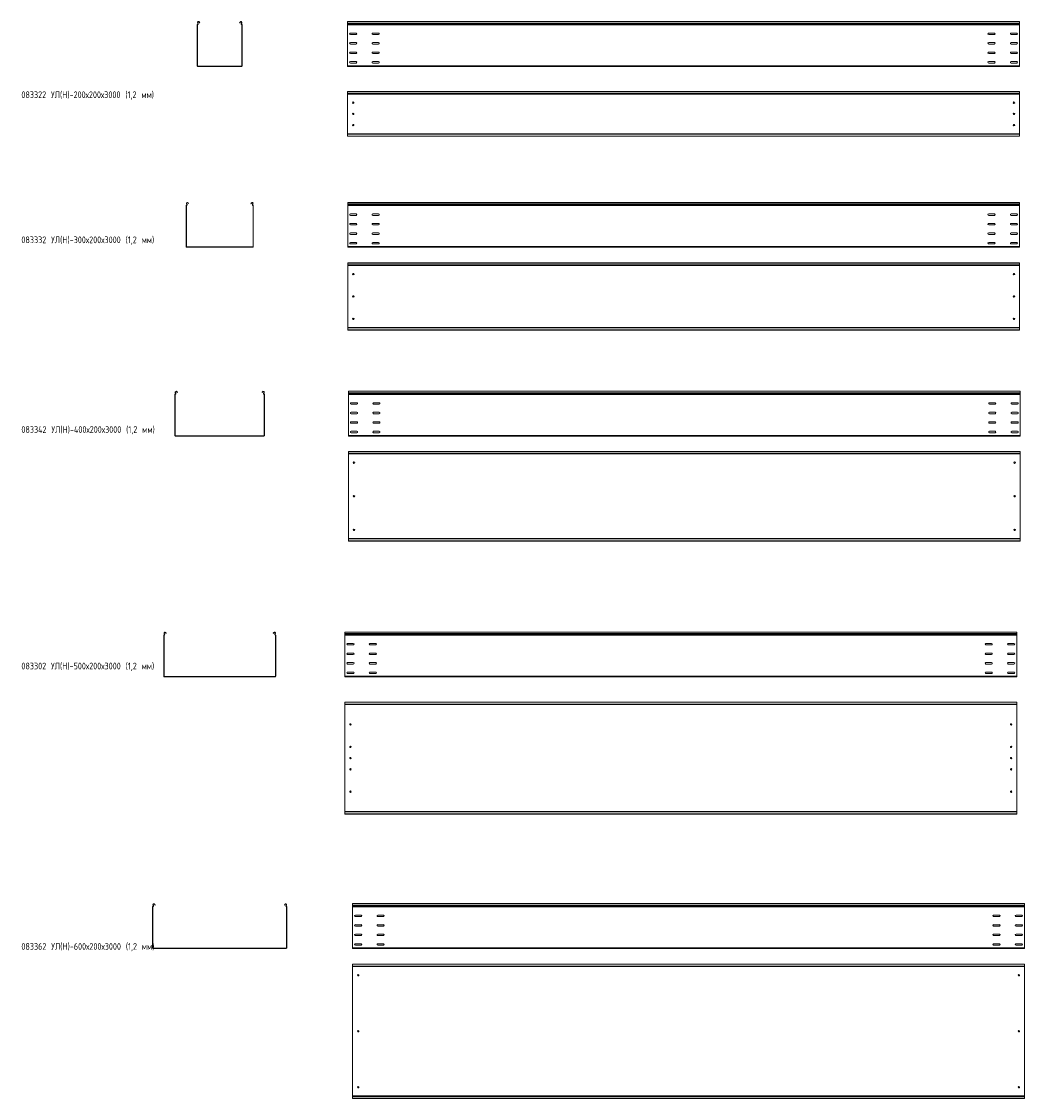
# Model space of a CAD drawing. Header units: millimetres. Extents: x -789 to 3689, y -6202 to -1396.
import ezdxf

# ---------------------------------------------------------------- set-up
doc = ezdxf.new("R2010")
doc.units = ezdxf.units.MM
doc.styles.add('SLDTEXTSTYLE0', font='TXT', dxfattribs={"width": 0.7, "bigfont": 'bigfont'})

msp = doc.modelspace()

# ---------------------------------------------------------------- linework, layer by layer
at = {"color": 7, "linetype": 'Continuous', "lineweight": 15}
for p, q in [((-2.6, -1410.2), (-3.8, -1410.2)), ((-3.8, -1593.2), (-3.8, -1410.2)), ((-2.6, -1593.2), (-2.6, -1410.2)), ((-2.5, -1408.5), (-2.2, -1409.7)), ((-1.2, -1402), (-2.3, -1402.5)), ((-1, -1404.9), (-2.3, -1402.5)), ((0, -1404.4), (-1.2, -1402)), ((-1, -1404.9), (0, -1404.4)), ((5.6, -1398.3), (4.6, -1398.9)), ((4.6, -1398.9), (4.9, -1399.5)), ((4.9, -1399.5), (6, -1398.9)), ((6.3, -1402.1), (4.9, -1399.5)), ((5.6, -1398.3), (6, -1398.9)), ((6, -1398.9), (7.4, -1401.6)), ((7.4, -1401.6), (6.3, -1402.1)), ((185, -1401.6), (186.4, -1398.9)), ((186, -1402.1), (185, -1401.6)), ((187.4, -1399.5), (186, -1402.1)), ((186.4, -1398.9), (186.7, -1398.3)), ((186.4, -1398.9), (187.4, -1399.5)), ((187.8, -1398.9), (186.7, -1398.3)), ((187.4, -1399.5), (187.8, -1398.9)), ((193.6, -1402), (192.3, -1404.4)), ((192.3, -1404.4), (193.4, -1404.9)), ((194.6, -1402.5), (193.4, -1404.9)), ((194.6, -1402.5), (193.6, -1402)), ((194.9, -1408.5), (194.5, -1409.7)), ((196.2, -1410.2), (195, -1410.2)), ((195, -1410.2), (195, -1593.2)), ((196.2, -1410.2), (196.2, -1593.2)), ((3667.4, -1395.9), (667.4, -1395.9)), ((667.4, -1402.5), (667.4, -1395.9)), ((3667.4, -1402.5), (667.4, -1402.5)), ((667.4, -1404.9), (667.4, -1402.5)), ((3667.4, -1404.9), (667.4, -1404.9)), ((667.4, -1408.5), (667.4, -1404.9)), ((3667.4, -1408.5), (667.4, -1408.5)), ((667.4, -1410.2), (667.4, -1408.5)), ((3667.4, -1410.2), (667.4, -1410.2)), ((667.4, -1593.2), (667.4, -1410.2)), ((3667.4, -1402.5), (3667.4, -1395.9)), ((3667.4, -1404.9), (3667.4, -1402.5)), ((3667.4, -1408.5), (3667.4, -1404.9)), ((3667.4, -1410.2), (3667.4, -1408.5)), ((3667.4, -1593.2), (3667.4, -1410.2)), ((705.1, -1447.2), (679.6, -1447.2)), ((679.6, -1453.7), (705.1, -1453.7)), ((705.1, -1489.7), (679.6, -1489.7)), ((805.1, -1447.2), (779.6, -1447.2)), ((779.6, -1453.7), (805.1, -1453.7)), ((805.1, -1489.7), (779.6, -1489.7)), ((3529.6, -1447.2), (3555.1, -1447.2)), ((3555.1, -1453.7), (3529.6, -1453.7)), ((3529.6, -1489.7), (3555.1, -1489.7)), ((3629.6, -1447.2), (3655.1, -1447.2)), ((3655.1, -1453.7), (3629.6, -1453.7)), ((3629.6, -1489.7), (3655.1, -1489.7)), ((679.6, -1496.2), (705.1, -1496.2)), ((705.1, -1532.2), (679.6, -1532.2)), ((779.6, -1496.2), (805.1, -1496.2)), ((805.1, -1532.2), (779.6, -1532.2)), ((3555.1, -1496.2), (3529.6, -1496.2)), ((3529.6, -1532.2), (3555.1, -1532.2)), ((3655.1, -1496.2), (3629.6, -1496.2)), ((3629.6, -1532.2), (3655.1, -1532.2)), ((679.6, -1538.7), (705.1, -1538.7)), ((705.1, -1574.7), (679.6, -1574.7)), ((679.6, -1581.2), (705.1, -1581.2)), ((779.6, -1538.7), (805.1, -1538.7)), ((805.1, -1574.7), (779.6, -1574.7)), ((779.6, -1581.2), (805.1, -1581.2)), ((3555.1, -1538.7), (3529.6, -1538.7)), ((3529.6, -1574.7), (3555.1, -1574.7)), ((3555.1, -1581.2), (3529.6, -1581.2)), ((3655.1, -1538.7), (3629.6, -1538.7)), ((3629.6, -1574.7), (3655.1, -1574.7)), ((3655.1, -1581.2), (3629.6, -1581.2)), ((-3.8, -1593.2), (-2.6, -1593.2)), ((-1.1, -1594.7), (-1.1, -1595.9)), ((193.5, -1594.7), (-1.1, -1594.7)), ((193.5, -1595.9), (-1.1, -1595.9)), ((193.5, -1595.9), (193.5, -1594.7)), ((195, -1593.2), (196.2, -1593.2)), ((3667.4, -1593.2), (667.4, -1593.2)), ((667.4, -1595.9), (667.4, -1593.2)), ((3667.4, -1595.9), (667.4, -1595.9)), ((3667.4, -1595.9), (3667.4, -1593.2)), ((3667.4, -1708.2), (667.4, -1708.2)), ((667.4, -1709.2), (667.4, -1708.2)), ((3667.4, -1709.2), (667.4, -1709.2)), ((667.4, -1717.7), (667.4, -1709.2)), ((3667.4, -1717.7), (667.4, -1717.7)), ((667.4, -1718), (667.4, -1717.7)), ((667.4, -1718), (670.4, -1719.4)), ((667.4, -1718), (667.4, -1898.4)), ((3664.4, -1719.4), (670.4, -1719.4)), ((3664.4, -1719.4), (3667.4, -1718)), ((3667.4, -1709.2), (3667.4, -1708.2)), ((3667.4, -1717.7), (3667.4, -1709.2)), ((3667.4, -1718), (3667.4, -1717.7)), ((3667.4, -1718), (3667.4, -1898.4)), ((670.4, -1897), (667.4, -1898.4)), ((667.4, -1898.7), (667.4, -1898.4)), ((3667.4, -1898.7), (667.4, -1898.7)), ((667.4, -1907.2), (667.4, -1898.7)), ((667.4, -1907.2), (3667.4, -1907.2)), ((667.4, -1908.2), (667.4, -1907.2)), ((3667.4, -1908.2), (667.4, -1908.2)), ((3664.4, -1897), (670.4, -1897)), ((3667.4, -1898.4), (3664.4, -1897)), ((3667.4, -1898.7), (3667.4, -1898.4)), ((3667.4, -1907.2), (3667.4, -1898.7)), ((3667.4, -1908.2), (3667.4, -1907.2)), ((-51.2, -2209.3), (-52.3, -2209.8)), ((-51, -2212.2), (-52.3, -2209.8)), ((-50, -2211.7), (-51.2, -2209.3)), ((-44.4, -2205.6), (-45.4, -2206.2)), ((-45.4, -2206.2), (-45.1, -2206.8)), ((-45.1, -2206.8), (-44, -2206.2)), ((-43.7, -2209.4), (-45.1, -2206.8)), ((-44.4, -2205.6), (-44, -2206.2)), ((-44, -2206.2), (-42.6, -2208.9)), ((-42.6, -2208.9), (-43.7, -2209.4)), ((235, -2208.9), (236.4, -2206.2)), ((236, -2209.4), (235, -2208.9)), ((237.4, -2206.8), (236, -2209.4)), ((236.4, -2206.2), (236.7, -2205.6)), ((236.4, -2206.2), (237.4, -2206.8)), ((237.8, -2206.2), (236.7, -2205.6)), ((237.4, -2206.8), (237.8, -2206.2)), ((243.6, -2209.3), (242.3, -2211.7)), ((244.6, -2209.8), (243.4, -2212.2)), ((244.6, -2209.8), (243.6, -2209.3)), ((3667.5, -2203.2), (667.5, -2203.2)), ((667.5, -2209.8), (667.5, -2203.2)), ((3667.5, -2209.8), (667.5, -2209.8)), ((667.5, -2212.2), (667.5, -2209.8)), ((3667.5, -2209.8), (3667.5, -2203.2)), ((3667.5, -2212.2), (3667.5, -2209.8)), ((-52.6, -2217.5), (-53.8, -2217.5)), ((-53.8, -2400.5), (-53.8, -2217.5)), ((-52.6, -2400.5), (-52.6, -2217.5)), ((-52.5, -2215.8), (-52.2, -2217)), ((-51, -2212.2), (-50, -2211.7)), ((242.3, -2211.7), (243.4, -2212.2)), ((244.9, -2215.8), (244.5, -2217)), ((246.2, -2217.5), (245, -2217.5)), ((245, -2217.5), (245, -2400.5)), ((246.2, -2217.5), (246.2, -2400.5)), ((3667.5, -2212.2), (667.5, -2212.2)), ((667.5, -2215.8), (667.5, -2212.2)), ((3667.5, -2215.8), (667.5, -2215.8)), ((667.5, -2217.5), (667.5, -2215.8)), ((3667.5, -2217.5), (667.5, -2217.5)), ((667.5, -2400.5), (667.5, -2217.5)), ((705.2, -2254.5), (679.7, -2254.5)), ((805.2, -2254.5), (779.7, -2254.5)), ((3529.7, -2254.5), (3555.2, -2254.5)), ((3629.7, -2254.5), (3655.2, -2254.5)), ((3667.5, -2215.8), (3667.5, -2212.2)), ((3667.5, -2217.5), (3667.5, -2215.8)), ((3667.5, -2400.5), (3667.5, -2217.5)), ((679.7, -2261), (705.2, -2261)), ((705.2, -2297), (679.7, -2297)), ((679.7, -2303.5), (705.2, -2303.5)), ((779.7, -2261), (805.2, -2261)), ((805.2, -2297), (779.7, -2297)), ((779.7, -2303.5), (805.2, -2303.5)), ((3555.2, -2261), (3529.7, -2261)), ((3529.7, -2297), (3555.2, -2297)), ((3555.2, -2303.5), (3529.7, -2303.5)), ((3655.2, -2261), (3629.7, -2261)), ((3629.7, -2297), (3655.2, -2297)), ((3655.2, -2303.5), (3629.7, -2303.5)), ((705.2, -2339.5), (679.7, -2339.5)), ((679.7, -2346), (705.2, -2346)), ((805.2, -2339.5), (779.7, -2339.5)), ((779.7, -2346), (805.2, -2346)), ((3529.7, -2339.5), (3555.2, -2339.5)), ((3555.2, -2346), (3529.7, -2346)), ((3629.7, -2339.5), (3655.2, -2339.5)), ((3655.2, -2346), (3629.7, -2346)), ((-53.8, -2400.5), (-52.6, -2400.5)), ((-51.1, -2402), (-51.1, -2403.2)), ((243.5, -2402), (-51.1, -2402)), ((243.5, -2403.2), (-51.1, -2403.2)), ((243.5, -2403.2), (243.5, -2402)), ((245, -2400.5), (246.2, -2400.5)), ((3667.5, -2400.5), (667.5, -2400.5)), ((667.5, -2403.2), (667.5, -2400.5)), ((3667.5, -2403.2), (667.5, -2403.2)), ((705.2, -2382), (679.7, -2382)), ((679.7, -2388.5), (705.2, -2388.5)), ((805.2, -2382), (779.7, -2382)), ((779.7, -2388.5), (805.2, -2388.5)), ((3529.7, -2382), (3555.2, -2382)), ((3555.2, -2388.5), (3529.7, -2388.5)), ((3629.7, -2382), (3655.2, -2382)), ((3655.2, -2388.5), (3629.7, -2388.5)), ((3667.5, -2403.2), (3667.5, -2400.5)), ((3667.5, -2473), (667.5, -2473)), ((667.5, -2474), (667.5, -2473)), ((3667.5, -2474), (667.5, -2474)), ((667.5, -2482.5), (667.5, -2474)), ((3667.5, -2482.5), (667.5, -2482.5)), ((667.5, -2482.8), (667.5, -2482.5)), ((667.5, -2482.8), (670.5, -2484.2)), ((667.5, -2482.8), (667.5, -2763.2)), ((3664.5, -2484.2), (670.5, -2484.2)), ((3664.5, -2484.2), (3667.5, -2482.8)), ((3667.5, -2474), (3667.5, -2473)), ((3667.5, -2482.5), (3667.5, -2474)), ((3667.5, -2482.8), (3667.5, -2482.5)), ((3667.5, -2482.8), (3667.5, -2763.2)), ((670.5, -2761.8), (667.5, -2763.2)), ((667.5, -2763.6), (667.5, -2763.2)), ((3667.5, -2763.6), (667.5, -2763.6)), ((667.5, -2772), (667.5, -2763.6)), ((667.5, -2772), (3667.5, -2772)), ((667.5, -2773), (667.5, -2772)), ((3667.5, -2773), (667.5, -2773)), ((3664.5, -2761.8), (670.5, -2761.8)), ((3667.5, -2763.2), (3664.5, -2761.8)), ((3667.5, -2763.6), (3667.5, -2763.2)), ((3667.5, -2772), (3667.5, -2763.6)), ((3667.5, -2773), (3667.5, -2772)), ((-102.6, -3060.3), (-103.8, -3060.3)), ((-103.8, -3243.3), (-103.8, -3060.3)), ((-102.6, -3243.3), (-102.6, -3060.3)), ((-102.5, -3058.6), (-102.2, -3059.7)), ((-101.2, -3052), (-102.3, -3052.6)), ((-101, -3055), (-102.3, -3052.6)), ((-100, -3054.4), (-101.2, -3052)), ((-101, -3055), (-100, -3054.4)), ((-94.4, -3048.4), (-95.4, -3048.9)), ((-95.4, -3048.9), (-95.1, -3049.6)), ((-95.1, -3049.6), (-94, -3049)), ((-93.7, -3052.2), (-95.1, -3049.6)), ((-94.4, -3048.4), (-94, -3049)), ((-94, -3049), (-92.6, -3051.6)), ((-92.6, -3051.6), (-93.7, -3052.2)), ((285, -3051.6), (286.4, -3049)), ((286, -3052.2), (285, -3051.6)), ((287.4, -3049.6), (286, -3052.2)), ((286.4, -3049), (286.7, -3048.4)), ((286.4, -3049), (287.4, -3049.6)), ((287.8, -3048.9), (286.7, -3048.4)), ((287.4, -3049.6), (287.8, -3048.9)), ((293.6, -3052), (292.3, -3054.4)), ((292.3, -3054.4), (293.4, -3055)), ((294.6, -3052.6), (293.4, -3055)), ((294.6, -3052.6), (293.6, -3052)), ((294.9, -3058.6), (294.5, -3059.7)), ((296.2, -3060.3), (295, -3060.3)), ((295, -3060.3), (295, -3243.3)), ((296.2, -3060.3), (296.2, -3243.3)), ((3670.6, -3046), (670.6, -3046)), ((670.6, -3052.6), (670.6, -3046)), ((3670.6, -3052.6), (670.6, -3052.6)), ((670.6, -3055), (670.6, -3052.6)), ((3670.6, -3055), (670.6, -3055)), ((670.6, -3058.6), (670.6, -3055)), ((3670.6, -3058.6), (670.6, -3058.6)), ((670.6, -3060.3), (670.6, -3058.6)), ((3670.6, -3060.3), (670.6, -3060.3)), ((670.6, -3243.3), (670.6, -3060.3)), ((3670.6, -3052.6), (3670.6, -3046)), ((3670.6, -3055), (3670.6, -3052.6)), ((3670.6, -3058.6), (3670.6, -3055)), ((3670.6, -3060.3), (3670.6, -3058.6)), ((3670.6, -3243.3), (3670.6, -3060.3)), ((708.4, -3097.2), (682.9, -3097.2)), ((682.9, -3103.7), (708.4, -3103.7)), ((808.4, -3097.2), (782.9, -3097.2)), ((782.9, -3103.7), (808.4, -3103.7)), ((3532.9, -3097.2), (3558.4, -3097.2)), ((3558.4, -3103.7), (3532.9, -3103.7)), ((3632.9, -3097.2), (3658.4, -3097.2)), ((3658.4, -3103.7), (3632.9, -3103.7)), ((708.4, -3139.7), (682.9, -3139.7)), ((682.9, -3146.2), (708.4, -3146.2)), ((808.4, -3139.7), (782.9, -3139.7)), ((782.9, -3146.2), (808.4, -3146.2)), ((3532.9, -3139.7), (3558.4, -3139.7)), ((3558.4, -3146.2), (3532.9, -3146.2)), ((3632.9, -3139.7), (3658.4, -3139.7)), ((3658.4, -3146.2), (3632.9, -3146.2)), ((708.4, -3182.2), (682.9, -3182.2)), ((682.9, -3188.7), (708.4, -3188.7)), ((808.4, -3182.2), (782.9, -3182.2)), ((782.9, -3188.7), (808.4, -3188.7)), ((3532.9, -3182.2), (3558.4, -3182.2)), ((3558.4, -3188.7), (3532.9, -3188.7)), ((3632.9, -3182.2), (3658.4, -3182.2)), ((3658.4, -3188.7), (3632.9, -3188.7)), ((-103.8, -3243.3), (-102.6, -3243.3)), ((-101.1, -3244.8), (-101.1, -3246)), ((293.5, -3244.8), (-101.1, -3244.8)), ((293.5, -3246), (-101.1, -3246)), ((293.5, -3246), (293.5, -3244.8)), ((295, -3243.3), (296.2, -3243.3)), ((3670.6, -3243.3), (670.6, -3243.3)), ((670.6, -3246), (670.6, -3243.3)), ((3670.6, -3246), (670.6, -3246)), ((708.4, -3224.7), (682.9, -3224.7)), ((682.9, -3231.2), (708.4, -3231.2)), ((808.4, -3224.7), (782.9, -3224.7)), ((782.9, -3231.2), (808.4, -3231.2)), ((3532.9, -3224.7), (3558.4, -3224.7)), ((3558.4, -3231.2), (3532.9, -3231.2)), ((3632.9, -3224.7), (3658.4, -3224.7)), ((3658.4, -3231.2), (3632.9, -3231.2)), ((3670.6, -3246), (3670.6, -3243.3)), ((3670.6, -3314.7), (670.6, -3314.7)), ((670.6, -3315.7), (670.6, -3314.7)), ((3670.6, -3315.7), (670.6, -3315.7)), ((670.6, -3324.2), (670.6, -3315.7)), ((3670.6, -3315.7), (3670.6, -3314.7)), ((3670.6, -3324.2), (3670.6, -3315.7)), ((3670.6, -3324.2), (670.6, -3324.2)), ((670.6, -3324.5), (670.6, -3324.2)), ((670.6, -3324.5), (673.6, -3325.9)), ((670.6, -3324.5), (670.6, -3704.9)), ((3667.6, -3325.9), (673.6, -3325.9)), ((3667.6, -3325.9), (3670.6, -3324.5)), ((3670.6, -3324.5), (3670.6, -3324.2)), ((3670.6, -3324.5), (3670.6, -3704.9)), ((673.6, -3703.5), (670.6, -3704.9)), ((670.6, -3705.3), (670.6, -3704.9)), ((3670.6, -3705.3), (670.6, -3705.3)), ((670.6, -3713.7), (670.6, -3705.3)), ((670.6, -3713.7), (3670.6, -3713.7)), ((670.6, -3714.7), (670.6, -3713.7)), ((3670.6, -3714.7), (670.6, -3714.7)), ((3667.6, -3703.5), (673.6, -3703.5)), ((3670.6, -3704.9), (3667.6, -3703.5)), ((3670.6, -3705.3), (3670.6, -3704.9)), ((3670.6, -3713.7), (3670.6, -3705.3)), ((3670.6, -3714.7), (3670.6, -3713.7)), ((-152.5, -4133.4), (-152.2, -4134.5)), ((-151.2, -4126.8), (-152.3, -4127.4)), ((-151, -4129.8), (-152.3, -4127.4)), ((-150, -4129.2), (-151.2, -4126.8)), ((-151, -4129.8), (-150, -4129.2)), ((-144.4, -4123.2), (-145.4, -4123.7)), ((-145.4, -4123.7), (-145.1, -4124.4)), ((-145.1, -4124.4), (-144, -4123.8)), ((-143.7, -4127), (-145.1, -4124.4)), ((-144.4, -4123.2), (-144, -4123.8)), ((-144, -4123.8), (-142.6, -4126.4)), ((-142.6, -4126.4), (-143.7, -4127)), ((335, -4126.4), (336.4, -4123.8)), ((336, -4127), (335, -4126.4)), ((337.4, -4124.4), (336, -4127)), ((336.4, -4123.8), (336.7, -4123.2)), ((336.4, -4123.8), (337.4, -4124.4)), ((337.8, -4123.7), (336.7, -4123.2)), ((337.4, -4124.4), (337.8, -4123.7)), ((343.6, -4126.8), (342.3, -4129.2)), ((342.3, -4129.2), (343.4, -4129.8)), ((344.6, -4127.4), (343.4, -4129.8)), ((344.6, -4127.4), (343.6, -4126.8)), ((344.9, -4133.4), (344.5, -4134.5)), ((3654.8, -4120.8), (654.8, -4120.8)), ((654.8, -4127.4), (654.8, -4120.8)), ((3654.8, -4127.4), (654.8, -4127.4)), ((654.8, -4129.8), (654.8, -4127.4)), ((3654.8, -4129.8), (654.8, -4129.8)), ((654.8, -4133.4), (654.8, -4129.8)), ((3654.8, -4133.4), (654.8, -4133.4)), ((654.8, -4135.1), (654.8, -4133.4)), ((3654.8, -4127.4), (3654.8, -4120.8)), ((3654.8, -4129.8), (3654.8, -4127.4)), ((3654.8, -4133.4), (3654.8, -4129.8)), ((3654.8, -4135.1), (3654.8, -4133.4)), ((-152.6, -4135.1), (-153.8, -4135.1)), ((-153.8, -4318.1), (-153.8, -4135.1)), ((-152.6, -4318.1), (-152.6, -4135.1)), ((346.2, -4135.1), (345, -4135.1)), ((345, -4135.1), (345, -4318.1)), ((346.2, -4135.1), (346.2, -4318.1)), ((3654.8, -4135.1), (654.8, -4135.1)), ((654.8, -4318.1), (654.8, -4135.1)), ((692.5, -4172), (667, -4172)), ((667, -4178.5), (692.5, -4178.5)), ((792.5, -4172), (767, -4172)), ((767, -4178.5), (792.5, -4178.5)), ((3517, -4172), (3542.5, -4172)), ((3542.5, -4178.5), (3517, -4178.5)), ((3617, -4172), (3642.5, -4172)), ((3642.5, -4178.5), (3617, -4178.5)), ((3654.8, -4318.1), (3654.8, -4135.1)), ((692.5, -4214.5), (667, -4214.5)), ((667, -4221), (692.5, -4221)), ((792.5, -4214.5), (767, -4214.5)), ((767, -4221), (792.5, -4221)), ((3517, -4214.5), (3542.5, -4214.5)), ((3542.5, -4221), (3517, -4221)), ((3617, -4214.5), (3642.5, -4214.5)), ((3642.5, -4221), (3617, -4221)), ((692.5, -4257), (667, -4257)), ((667, -4263.5), (692.5, -4263.5)), ((792.5, -4257), (767, -4257)), ((767, -4263.5), (792.5, -4263.5)), ((3517, -4257), (3542.5, -4257)), ((3542.5, -4263.5), (3517, -4263.5)), ((3617, -4257), (3642.5, -4257)), ((3642.5, -4263.5), (3617, -4263.5)), ((-153.8, -4318.1), (-152.6, -4318.1)), ((-151.1, -4319.6), (-151.1, -4320.8)), ((343.5, -4319.6), (-151.1, -4319.6)), ((343.5, -4320.8), (-151.1, -4320.8)), ((343.5, -4320.8), (343.5, -4319.6)), ((345, -4318.1), (346.2, -4318.1)), ((3654.8, -4318.1), (654.8, -4318.1)), ((654.8, -4320.8), (654.8, -4318.1)), ((3654.8, -4320.8), (654.8, -4320.8)), ((692.5, -4299.5), (667, -4299.5)), ((667, -4306), (692.5, -4306)), ((792.5, -4299.5), (767, -4299.5)), ((767, -4306), (792.5, -4306)), ((3517, -4299.5), (3542.5, -4299.5)), ((3542.5, -4306), (3517, -4306)), ((3617, -4299.5), (3642.5, -4299.5)), ((3642.5, -4306), (3617, -4306)), ((3654.8, -4320.8), (3654.8, -4318.1)), ((3654.8, -4433.3), (654.8, -4433.3)), ((654.8, -4434.3), (654.8, -4433.3)), ((3654.8, -4434.3), (654.8, -4434.3)), ((654.8, -4442.8), (654.8, -4434.3)), ((3654.8, -4442.8), (654.8, -4442.8)), ((654.8, -4443.1), (654.8, -4442.8)), ((654.8, -4443.1), (657.8, -4444.5)), ((654.8, -4443.1), (654.8, -4923.5)), ((3651.8, -4444.5), (657.8, -4444.5)), ((3651.8, -4444.5), (3654.8, -4443.1)), ((3654.8, -4434.3), (3654.8, -4433.3)), ((3654.8, -4442.8), (3654.8, -4434.3)), ((3654.8, -4443.1), (3654.8, -4442.8)), ((3654.8, -4443.1), (3654.8, -4923.5)), ((657.8, -4922.1), (654.8, -4923.5)), ((654.8, -4923.8), (654.8, -4923.5)), ((3654.8, -4923.8), (654.8, -4923.8)), ((654.8, -4932.3), (654.8, -4923.8)), ((654.8, -4932.3), (3654.8, -4932.3)), ((654.8, -4933.3), (654.8, -4932.3)), ((3654.8, -4933.3), (654.8, -4933.3)), ((3651.8, -4922.1), (657.8, -4922.1)), ((3654.8, -4923.5), (3651.8, -4922.1)), ((3654.8, -4923.8), (3654.8, -4923.5)), ((3654.8, -4932.3), (3654.8, -4923.8)), ((3654.8, -4933.3), (3654.8, -4932.3)), ((3689.4, -5333), (689.4, -5333)), ((689.4, -5339.7), (689.4, -5333)), ((3689.4, -5339.7), (3689.4, -5333)), ((-202.6, -5347.3), (-203.8, -5347.3)), ((-203.8, -5530.3), (-203.8, -5347.3)), ((-202.6, -5530.3), (-202.6, -5347.3)), ((-202.5, -5345.6), (-202.2, -5346.8)), ((-201.2, -5339.1), (-202.3, -5339.7)), ((-201, -5342), (-202.3, -5339.7)), ((-200, -5341.5), (-201.2, -5339.1)), ((-201, -5342), (-200, -5341.5)), ((-194.4, -5335.4), (-195.4, -5336)), ((-195.4, -5336), (-193.7, -5339.3)), ((-194.4, -5335.4), (-192.6, -5338.7)), ((-192.6, -5338.7), (-193.7, -5339.3)), ((385, -5338.7), (386.7, -5335.4)), ((386, -5339.3), (385, -5338.7)), ((386, -5339.3), (387.8, -5336)), ((387.8, -5336), (386.7, -5335.4)), ((393.6, -5339.1), (392.3, -5341.5)), ((392.3, -5341.5), (393.4, -5342)), ((394.6, -5339.7), (393.4, -5342)), ((394.6, -5339.7), (393.6, -5339.1)), ((394.9, -5345.6), (394.5, -5346.8)), ((396.2, -5347.3), (395, -5347.3)), ((395, -5347.3), (395, -5530.3)), ((396.2, -5347.3), (396.2, -5530.3)), ((3689.4, -5339.7), (689.4, -5339.7)), ((689.4, -5342), (689.4, -5339.7)), ((3689.4, -5342), (689.4, -5342)), ((689.4, -5345.6), (689.4, -5342)), ((3689.4, -5345.6), (689.4, -5345.6)), ((689.4, -5347.3), (689.4, -5345.6)), ((3689.4, -5347.3), (689.4, -5347.3)), ((689.4, -5530.3), (689.4, -5347.3)), ((3689.4, -5342), (3689.4, -5339.7)), ((3689.4, -5345.6), (3689.4, -5342)), ((3689.4, -5347.3), (3689.4, -5345.6)), ((3689.4, -5530.3), (3689.4, -5347.3)), ((727.2, -5384.3), (701.7, -5384.3)), ((701.7, -5390.8), (727.2, -5390.8)), ((727.2, -5426.8), (701.7, -5426.8)), ((827.2, -5384.3), (801.7, -5384.3)), ((801.7, -5390.8), (827.2, -5390.8)), ((827.2, -5426.8), (801.7, -5426.8)), ((3551.7, -5384.3), (3577.2, -5384.3)), ((3577.2, -5390.8), (3551.7, -5390.8)), ((3551.7, -5426.8), (3577.2, -5426.8)), ((3651.7, -5384.3), (3677.2, -5384.3)), ((3677.2, -5390.8), (3651.7, -5390.8)), ((3651.7, -5426.8), (3677.2, -5426.8)), ((701.7, -5433.3), (727.2, -5433.3)), ((727.2, -5469.3), (701.7, -5469.3)), ((701.7, -5475.8), (727.2, -5475.8)), ((801.7, -5433.3), (827.2, -5433.3)), ((827.2, -5469.3), (801.7, -5469.3)), ((801.7, -5475.8), (827.2, -5475.8)), ((3577.2, -5433.3), (3551.7, -5433.3)), ((3551.7, -5469.3), (3577.2, -5469.3)), ((3577.2, -5475.8), (3551.7, -5475.8)), ((3677.2, -5433.3), (3651.7, -5433.3)), ((3651.7, -5469.3), (3677.2, -5469.3)), ((3677.2, -5475.8), (3651.7, -5475.8)), ((727.2, -5511.8), (701.7, -5511.8)), ((701.7, -5518.3), (727.2, -5518.3)), ((827.2, -5511.8), (801.7, -5511.8)), ((801.7, -5518.3), (827.2, -5518.3)), ((3551.7, -5511.8), (3577.2, -5511.8)), ((3577.2, -5518.3), (3551.7, -5518.3)), ((3651.7, -5511.8), (3677.2, -5511.8)), ((3677.2, -5518.3), (3651.7, -5518.3)), ((-203.8, -5530.3), (-202.6, -5530.3)), ((-201.1, -5531.8), (-201.1, -5533)), ((393.5, -5531.8), (-201.1, -5531.8)), ((393.5, -5533), (-201.1, -5533)), ((393.5, -5533), (393.5, -5531.8)), ((395, -5530.3), (396.2, -5530.3)), ((3689.4, -5530.3), (689.4, -5530.3)), ((689.4, -5533), (689.4, -5530.3)), ((3689.4, -5533), (689.4, -5533)), ((3689.4, -5533), (3689.4, -5530.3)), ((3689.4, -5602.5), (689.4, -5602.5)), ((689.4, -5603.5), (689.4, -5602.5)), ((3689.4, -5603.5), (689.4, -5603.5)), ((689.4, -5611.9), (689.4, -5603.5)), ((3689.4, -5611.9), (689.4, -5611.9)), ((689.4, -5613.7), (689.4, -5611.9)), ((3689.4, -5613.7), (689.4, -5613.7)), ((689.4, -5613.7), (689.4, -6191.3)), ((3689.4, -5603.5), (3689.4, -5602.5)), ((3689.4, -5611.9), (3689.4, -5603.5)), ((3689.4, -5613.7), (3689.4, -5611.9)), ((3689.4, -5613.7), (3689.4, -6191.3)), ((3689.4, -6191.3), (689.4, -6191.3)), ((689.4, -6193), (689.4, -6191.3)), ((3689.4, -6193), (689.4, -6193)), ((689.4, -6201.5), (689.4, -6193)), ((3689.4, -6193), (3689.4, -6191.3)), ((3689.4, -6201.5), (3689.4, -6193)), ((689.4, -6201.5), (3689.4, -6201.5)), ((689.4, -6202.5), (689.4, -6201.5)), ((3689.4, -6202.5), (689.4, -6202.5)), ((3689.4, -6202.5), (3689.4, -6201.5))]:
    msp.add_line(p, q, dxfattribs=at)
for centre in [(692.4, -1758.2), (3642.4, -1758.2), (692.4, -1808.2), (3642.4, -1808.2), (692.4, -1858.2), (3642.4, -1858.2), (692.5, -2523), (3642.5, -2523), (692.5, -2623), (3642.5, -2623), (692.5, -2723), (3642.5, -2723), (695.6, -3364.7), (3645.6, -3364.7), (695.6, -3514.7), (3645.6, -3514.7), (695.6, -3664.7), (3645.6, -3664.7), (679.8, -4533.3), (3629.8, -4533.3), (679.8, -4633.3), (3629.8, -4633.3), (679.8, -4683.3), (3629.8, -4683.3), (679.8, -4733.3), (3629.8, -4733.3), (679.8, -4833.3), (3629.8, -4833.3), (714.4, -5652.5), (3664.4, -5652.5), (714.4, -5902.5), (3664.4, -5902.5), (714.4, -6152.5), (3664.4, -6152.5)]:
    msp.add_circle(centre, 3.25, dxfattribs=at)
for centre, radius, start, end in [((-2, -1410.2), 1.8, 106.2863, 180), ((1.7, -1400.4), 4.5, 28.0725, 208.0725), ((-2, -1410.2), 0.6, 106.2863, 180), ((-3.2, -1406.1), 2.5, 286.2863, 28.0725), ((-3.2, -1406.1), 3.7, 286.2863, 28.0725), ((1.7, -1400.4), 3.3, 28.0725, 208.0725), ((190.7, -1400.4), 4.5, 331.9275, 151.9275), ((190.7, -1400.4), 3.3, 331.9275, 151.9275), ((195.6, -1406.1), 3.7, 151.9275, 253.7137), ((195.6, -1406.1), 2.5, 151.9275, 253.7137), ((194.4, -1410.2), 0.6, 0, 73.7137), ((194.4, -1410.2), 1.8, 0, 73.7137), ((679.6, -1450.4), 3.25, 90, 270), ((679.6, -1492.9), 3.25, 90, 270), ((705.1, -1450.4), 3.25, 270, 90), ((705.1, -1492.9), 3.25, 270, 90), ((779.6, -1450.4), 3.25, 90, 270), ((779.6, -1492.9), 3.25, 90, 270), ((805.1, -1450.4), 3.25, 270, 90), ((805.1, -1492.9), 3.25, 270, 90), ((3529.6, -1450.4), 3.25, 90, 270), ((3529.6, -1492.9), 3.25, 90, 270), ((3555.1, -1450.4), 3.25, 270, 90), ((3555.1, -1492.9), 3.25, 270, 90), ((3629.6, -1450.4), 3.25, 90, 270), ((3629.6, -1492.9), 3.25, 90, 270), ((3655.1, -1450.4), 3.25, 270, 90), ((3655.1, -1492.9), 3.25, 270, 90), ((679.6, -1535.4), 3.25, 90, 270), ((705.1, -1535.4), 3.25, 270, 90), ((779.6, -1535.4), 3.25, 90, 270), ((805.1, -1535.4), 3.25, 270, 90), ((3529.6, -1535.4), 3.25, 90, 270), ((3555.1, -1535.4), 3.25, 270, 90), ((3629.6, -1535.4), 3.25, 90, 270), ((3655.1, -1535.4), 3.25, 270, 90), ((679.6, -1577.9), 3.25, 90, 270), ((705.1, -1577.9), 3.25, 270, 90), ((779.6, -1577.9), 3.25, 90, 270), ((805.1, -1577.9), 3.25, 270, 90), ((3529.6, -1577.9), 3.25, 90, 270), ((3555.1, -1577.9), 3.25, 270, 90), ((3629.6, -1577.9), 3.25, 90, 270), ((3655.1, -1577.9), 3.25, 270, 90), ((-1.1, -1593.2), 2.7, 180, 270), ((-1.1, -1593.2), 1.5, 180, 270), ((193.5, -1593.2), 1.5, 270, 0), ((193.5, -1593.2), 2.7, 270, 0), ((-48.3, -2207.7), 4.5, 28.0725, 208.0725), ((-48.3, -2207.7), 3.3, 28.0725, 208.0725), ((240.7, -2207.7), 4.5, 331.9275, 151.9275), ((240.7, -2207.7), 3.3, 331.9275, 151.9275), ((-52, -2217.5), 1.8, 106.2863, 180), ((-52, -2217.5), 0.6, 106.2863, 180), ((-53.2, -2213.4), 2.5, 286.2863, 28.0725), ((-53.2, -2213.4), 3.7, 286.2863, 28.0725), ((245.6, -2213.4), 3.7, 151.9275, 253.7137), ((245.6, -2213.4), 2.5, 151.9275, 253.7137), ((244.4, -2217.5), 0.6, 0, 73.7137), ((244.4, -2217.5), 1.8, 0, 73.7137), ((679.7, -2257.7), 3.25, 90, 270), ((705.2, -2257.7), 3.25, 270, 90), ((779.7, -2257.7), 3.25, 90, 270), ((805.2, -2257.7), 3.25, 270, 90), ((3529.7, -2257.7), 3.25, 90, 270), ((3555.2, -2257.7), 3.25, 270, 90), ((3629.7, -2257.7), 3.25, 90, 270), ((3655.2, -2257.7), 3.25, 270, 90), ((679.7, -2300.2), 3.25, 90, 270), ((705.2, -2300.2), 3.25, 270, 90), ((779.7, -2300.2), 3.25, 90, 270), ((805.2, -2300.2), 3.25, 270, 90), ((3529.7, -2300.2), 3.25, 90, 270), ((3555.2, -2300.2), 3.25, 270, 90), ((3629.7, -2300.2), 3.25, 90, 270), ((3655.2, -2300.2), 3.25, 270, 90), ((679.7, -2342.7), 3.25, 90, 270), ((705.2, -2342.7), 3.25, 270, 90), ((779.7, -2342.7), 3.25, 90, 270), ((805.2, -2342.7), 3.25, 270, 90), ((3529.7, -2342.7), 3.25, 90, 270), ((3555.2, -2342.7), 3.25, 270, 90), ((3629.7, -2342.7), 3.25, 90, 270), ((3655.2, -2342.7), 3.25, 270, 90), ((-51.1, -2400.5), 2.7, 180, 270), ((-51.1, -2400.5), 1.5, 180, 270), ((243.5, -2400.5), 1.5, 270, 0), ((243.5, -2400.5), 2.7, 270, 0), ((679.7, -2385.2), 3.25, 90, 270), ((705.2, -2385.2), 3.25, 270, 90), ((779.7, -2385.2), 3.25, 90, 270), ((805.2, -2385.2), 3.25, 270, 90), ((3529.7, -2385.2), 3.25, 90, 270), ((3555.2, -2385.2), 3.25, 270, 90), ((3629.7, -2385.2), 3.25, 90, 270), ((3655.2, -2385.2), 3.25, 270, 90), ((-102, -3060.3), 1.8, 106.2863, 180), ((-98.3, -3050.5), 4.5, 28.0725, 208.0725), ((-102, -3060.3), 0.6, 106.2863, 180), ((-103.2, -3056.2), 2.5, 286.2863, 28.0725), ((-103.2, -3056.2), 3.7, 286.2863, 28.0725), ((-98.3, -3050.5), 3.3, 28.0725, 208.0725), ((290.7, -3050.5), 4.5, 331.9275, 151.9275), ((290.7, -3050.5), 3.3, 331.9275, 151.9275), ((295.6, -3056.2), 3.7, 151.9275, 253.7137), ((295.6, -3056.2), 2.5, 151.9275, 253.7137), ((294.4, -3060.3), 0.6, 0, 73.7137), ((294.4, -3060.3), 1.8, 0, 73.7137), ((682.9, -3100.5), 3.25, 90, 270), ((708.4, -3100.5), 3.25, 270, 90), ((782.9, -3100.5), 3.25, 90, 270), ((808.4, -3100.5), 3.25, 270, 90), ((3532.9, -3100.5), 3.25, 90, 270), ((3558.4, -3100.5), 3.25, 270, 90), ((3632.9, -3100.5), 3.25, 90, 270), ((3658.4, -3100.5), 3.25, 270, 90), ((682.9, -3143), 3.25, 90, 270), ((708.4, -3143), 3.25, 270, 90), ((782.9, -3143), 3.25, 90, 270), ((808.4, -3143), 3.25, 270, 90), ((3532.9, -3143), 3.25, 90, 270), ((3558.4, -3143), 3.25, 270, 90), ((3632.9, -3143), 3.25, 90, 270), ((3658.4, -3143), 3.25, 270, 90), ((682.9, -3185.5), 3.25, 90, 270), ((708.4, -3185.5), 3.25, 270, 90), ((782.9, -3185.5), 3.25, 90, 270), ((808.4, -3185.5), 3.25, 270, 90), ((3532.9, -3185.5), 3.25, 90, 270), ((3558.4, -3185.5), 3.25, 270, 90), ((3632.9, -3185.5), 3.25, 90, 270), ((3658.4, -3185.5), 3.25, 270, 90), ((-101.1, -3243.3), 2.7, 180, 270), ((-101.1, -3243.3), 1.5, 180, 270), ((293.5, -3243.3), 1.5, 270, 0), ((293.5, -3243.3), 2.7, 270, 0), ((682.9, -3228), 3.25, 90, 270), ((708.4, -3228), 3.25, 270, 90), ((782.9, -3228), 3.25, 90, 270), ((808.4, -3228), 3.25, 270, 90), ((3532.9, -3228), 3.25, 90, 270), ((3558.4, -3228), 3.25, 270, 90), ((3632.9, -3228), 3.25, 90, 270), ((3658.4, -3228), 3.25, 270, 90), ((-152, -4135.1), 1.8, 106.2863, 180), ((-148.3, -4125.3), 4.5, 28.0725, 208.0725), ((-153.2, -4131), 2.5, 286.2863, 28.0725), ((-153.2, -4131), 3.7, 286.2863, 28.0725), ((-148.3, -4125.3), 3.3, 28.0725, 208.0725), ((340.7, -4125.3), 4.5, 331.9275, 151.9275), ((340.7, -4125.3), 3.3, 331.9275, 151.9275), ((345.6, -4131), 3.7, 151.9275, 253.7137), ((345.6, -4131), 2.5, 151.9275, 253.7137), ((344.4, -4135.1), 1.8, 0, 73.7137), ((-152, -4135.1), 0.6, 106.2863, 180), ((344.4, -4135.1), 0.6, 0, 73.7137), ((667, -4175.3), 3.25, 90, 270), ((692.5, -4175.3), 3.25, 270, 90), ((767, -4175.3), 3.25, 90, 270), ((792.5, -4175.3), 3.25, 270, 90), ((3517, -4175.3), 3.25, 90, 270), ((3542.5, -4175.3), 3.25, 270, 90), ((3617, -4175.3), 3.25, 90, 270), ((3642.5, -4175.3), 3.25, 270, 90), ((667, -4217.8), 3.25, 90, 270), ((692.5, -4217.8), 3.25, 270, 90), ((767, -4217.8), 3.25, 90, 270), ((792.5, -4217.8), 3.25, 270, 90), ((3517, -4217.8), 3.25, 90, 270), ((3542.5, -4217.8), 3.25, 270, 90), ((3617, -4217.8), 3.25, 90, 270), ((3642.5, -4217.8), 3.25, 270, 90), ((667, -4260.3), 3.25, 90, 270), ((692.5, -4260.3), 3.25, 270, 90), ((767, -4260.3), 3.25, 90, 270), ((792.5, -4260.3), 3.25, 270, 90), ((3517, -4260.3), 3.25, 90, 270), ((3542.5, -4260.3), 3.25, 270, 90), ((3617, -4260.3), 3.25, 90, 270), ((3642.5, -4260.3), 3.25, 270, 90), ((-151.1, -4318.1), 2.7, 180, 270), ((-151.1, -4318.1), 1.5, 180, 270), ((343.5, -4318.1), 1.5, 270, 0), ((343.5, -4318.1), 2.7, 270, 0), ((667, -4302.8), 3.25, 90, 270), ((692.5, -4302.8), 3.25, 270, 90), ((767, -4302.8), 3.25, 90, 270), ((792.5, -4302.8), 3.25, 270, 90), ((3517, -4302.8), 3.25, 90, 270), ((3542.5, -4302.8), 3.25, 270, 90), ((3617, -4302.8), 3.25, 90, 270), ((3642.5, -4302.8), 3.25, 270, 90), ((-198.3, -5337.5), 4.5, 28.0725, 208.0725), ((-198.3, -5337.5), 3.3, 28.0725, 208.0725), ((390.7, -5337.5), 4.5, 331.9275, 151.9275), ((390.7, -5337.5), 3.3, 331.9275, 151.9275), ((-202, -5347.3), 1.8, 106.2863, 180), ((-202, -5347.3), 0.6, 106.2863, 180), ((-203.2, -5343.2), 2.5, 286.2863, 28.0725), ((-203.2, -5343.2), 3.7, 286.2863, 28.0725), ((395.6, -5343.2), 3.7, 151.9275, 253.7137), ((395.6, -5343.2), 2.5, 151.9275, 253.7137), ((394.4, -5347.3), 0.6, 0, 73.7137), ((394.4, -5347.3), 1.8, 0, 73.7137), ((701.7, -5387.5), 3.25, 90, 270), ((701.7, -5430), 3.25, 90, 270), ((727.2, -5387.5), 3.25, 270, 90), ((727.2, -5430), 3.25, 270, 90), ((801.7, -5387.5), 3.25, 90, 270), ((801.7, -5430), 3.25, 90, 270), ((827.2, -5387.5), 3.25, 270, 90), ((827.2, -5430), 3.25, 270, 90), ((3551.7, -5387.5), 3.25, 90, 270), ((3551.7, -5430), 3.25, 90, 270), ((3577.2, -5387.5), 3.25, 270, 90), ((3577.2, -5430), 3.25, 270, 90), ((3651.7, -5387.5), 3.25, 90, 270), ((3651.7, -5430), 3.25, 90, 270), ((3677.2, -5387.5), 3.25, 270, 90), ((3677.2, -5430), 3.25, 270, 90), ((701.7, -5472.5), 3.25, 90, 270), ((727.2, -5472.5), 3.25, 270, 90), ((801.7, -5472.5), 3.25, 90, 270), ((827.2, -5472.5), 3.25, 270, 90), ((3551.7, -5472.5), 3.25, 90, 270), ((3577.2, -5472.5), 3.25, 270, 90), ((3651.7, -5472.5), 3.25, 90, 270), ((3677.2, -5472.5), 3.25, 270, 90), ((701.7, -5515), 3.25, 90, 270), ((727.2, -5515), 3.25, 270, 90), ((801.7, -5515), 3.25, 90, 270), ((827.2, -5515), 3.25, 270, 90), ((3551.7, -5515), 3.25, 90, 270), ((3577.2, -5515), 3.25, 270, 90), ((3651.7, -5515), 3.25, 90, 270), ((3677.2, -5515), 3.25, 270, 90), ((-201.1, -5530.3), 2.7, 180, 270), ((-201.1, -5530.3), 1.5, 180, 270), ((393.5, -5530.3), 1.5, 270, 0), ((393.5, -5530.3), 2.7, 270, 0)]:
    msp.add_arc(centre, radius, start, end, dxfattribs=at)

# ---------------------------------------------------------------- texts
at = {"color": 7, "linetype": 'Continuous', "lineweight": 0, "char_height": 30, "attachment_point": 1, "style": 'SLDTEXTSTYLE0'}
for s, insert in [('083322 \\M+18454\\M+1844C(\\M+1844E)-200\\M+18487200\\M+184873000 (1,2 \\M+1847D\\M+1847D)', (-789.4, -1707.7)), ('083332 \\M+18454\\M+1844C(\\M+1844E)-300\\M+18487200\\M+184873000 (1,2 \\M+1847D\\M+1847D)', (-789.4, -2355.2)), ('083342 \\M+18454\\M+1844C(\\M+1844E)-400\\M+18487200\\M+184873000 (1,2 \\M+1847D\\M+1847D)', (-789.4, -3201.9)), ('083302 \\M+18454\\M+1844C(\\M+1844E)-500\\M+18487200\\M+184873000 (1,2 \\M+1847D\\M+1847D)', (-789.4, -4257.5)), ('083362 \\M+18454\\M+1844C(\\M+1844E)-600\\M+18487200\\M+184873000 (1,2 \\M+1847D\\M+1847D)', (-789.4, -5509))]:
    msp.add_mtext(s, dxfattribs=dict(at, insert=insert))

doc.saveas('drawing.dxf')
